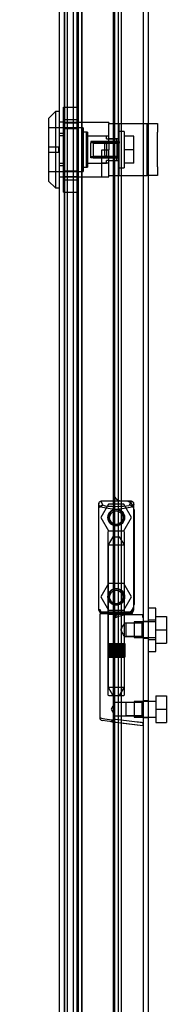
# Model space of a CAD drawing. Header units: inches. Extents: x 1 to 240, y -1 to 159.
# Tile 26 of 33: x 104.57 to 106.68, y 68.04 to 82.2. Entities that reach past the tile are written whole.
import ezdxf
from ezdxf.enums import TextEntityAlignment as Align
from ezdxf.lldxf.tags import DXFTag

# ---------------------------------------------------------------- set-up
doc = ezdxf.new("R2010")
doc.units = ezdxf.units.IN
doc.header["$MEASUREMENT"] = 0
for name, color, linetype in [('COM70220', 7, 'Continuous'), ('COM70708-3', 7, 'Continuous'), ('COM70711-3', 7, 'Continuous'), ('COM70712-11', 7, 'Continuous'), ('COM70714-3', 7, 'Continuous'), ('Default', 7, 'Continuous'), ('HNG86659-1', 7, 'Continuous'), ('HNG86659-2', 7, 'Continuous'), ('LOK10031', 7, 'Continuous'), ('LOK10031_CAM', 7, 'Continuous'), ('LOK10031_INSERT', 7, 'Continuous'), ('LOK10031_NUT', 7, 'Continuous'), ('LOK10031_SC', 7, 'Continuous'), ('SCS86661', 7, 'Continuous'), ('WAM30017', 7, 'Continuous')]:
    doc.layers.add(name, color=color, linetype=linetype)
doc.styles.add('SEACAD_Times_New_Roman', font='times.ttf')
tags = doc.linetypes.add('HIDDEN2', pattern=[0.1875, 0.125, -0.0625]).pattern_tags.tags
tags[6:7] = [DXFTag(74, 4), DXFTag(75, 0), DXFTag(340, '0'), DXFTag(46, 0.0), DXFTag(50, 0.0), DXFTag(44, 0.0), DXFTag(45, 0.0)]
tags[4:5] = [DXFTag(74, 4), DXFTag(75, 0), DXFTag(340, '0'), DXFTag(46, 0.0), DXFTag(50, 0.0), DXFTag(44, 0.0), DXFTag(45, 0.0)]
doc.dimstyles.new('HAMMOND_(STH_-_240x160)', dxfattribs={"dimtxt": 1, "dimasz": 1.25, "dimexe": 0.5, "dimexo": 0.5, "dimgap": 0.25, "dimtad": 0, "dimtih": 1, "dimtoh": 1, "dimzin": 0, "dimdsep": 46, "dimtxsty": 'SEACAD_Times_New_Roman', "dimblk1": '_SE_FILLED', "dimblk2": '_SE_FILLED', "dimsah": 1, "dimcen": 0.5, "dimadec": 0, "dimazin": 0, "dimtfac": 0.8, "dimtofl": 0, "dimtmove": 0, "dimatfit": 3, "dimfxl": 1, "dimtolj": 1, "dimtzin": 0, "dimarcsym": 0})

# ---------------------------------------------------------------- blocks, each defined once
blk = doc.blocks.new('SE2')
at = {"layer": 'COM70220', "color": 7, "linetype": 'HIDDEN2'}
for p, q in [((105.218, 57.771), (105.218, 102.89)), ((105.219, 57.771), (105.219, 102.89)), ((105.221, 57.771), (105.221, 102.89)), ((105.467, 57.771), (105.467, 102.89))]:
    blk.add_line(p, q, dxfattribs=at)
at = {"layer": 'COM70708-3', "color": 7, "linetype": 'HIDDEN2'}
for p, q in [((106.427, 73.546), (106.355, 73.546)), ((106.355, 73.306), (106.427, 73.306)), ((106.427, 72.404), (106.355, 72.404)), ((106.355, 72.164), (106.427, 72.164))]:
    blk.add_line(p, q, dxfattribs=at)
at = {"layer": 'COM70711-3', "color": 7, "linetype": 'Continuous'}
blk.add_line((106.355, 56.416), (106.355, 104.211), dxfattribs=at)
at = {"layer": 'COM70711-3', "color": 7, "linetype": 'HIDDEN2'}
for p, q in [((106.427, 56.416), (106.427, 104.211)), ((105.4, 57.285), (105.4, 103.346)), ((105.47, 57.285), (105.47, 103.346)), ((105.342, 103.133), (105.342, 57.499)), ((105.414, 103.133), (105.414, 57.499))]:
    blk.add_line(p, q, dxfattribs=at)
at = {"layer": 'COM70712-11', "color": 7, "linetype": 'Continuous'}
for p, q in [((105.917, 103.953), (105.917, 56.708)), ((105.145, 57.058), (105.145, 103.603))]:
    blk.add_line(p, q, dxfattribs=at)
at = {"layer": 'COM70712-11', "color": 7, "linetype": 'HIDDEN2'}
for p, q in [((105.217, 57.058), (105.217, 103.603)), ((105.217, 80.726), (105.215, 80.726)), ((105.217, 80.529), (105.145, 80.529)), ((105.217, 80.132), (105.145, 80.132)), ((105.217, 79.935), (105.215, 79.935)), ((106.092, 75.278), (106.042, 75.278)), ((106.217, 75.153), (106.217, 73.789)), ((106.042, 73.664), (106.092, 73.664))]:
    blk.add_line(p, q, dxfattribs=at)
for centre in [(105.961, 75.042), (105.961, 73.9)]:
    blk.add_circle(centre, 0.12, dxfattribs=at)
for centre, start, end in [((106.042, 75.403), 180, 270), ((106.092, 75.153), 0, 90), ((106.092, 73.789), 270, 0), ((106.042, 73.539), 90, 180)]:
    blk.add_arc(centre, 0.125, start, end, dxfattribs=at)
at = {"layer": 'COM70714-3', "color": 7, "linetype": 'HIDDEN2'}
for p, q in [((105.257, 101.299), (105.257, 59.361)), ((105.936, 101.299), (105.936, 59.361)), ((105.99, 101.299), (105.99, 59.361)), ((106.03, 101.299), (106.03, 59.361))]:
    blk.add_line(p, q, dxfattribs=at)
at = {"layer": 'HNG86659-1', "color": 7, "linetype": 'HIDDEN2'}
for p, q in [((105.706, 75.236), (105.706, 73.721)), ((105.706, 75.235), (105.725, 75.186)), ((106.177, 75.274), (105.743, 75.274)), ((105.767, 75.219), (105.745, 75.274)), ((105.768, 75.217), (105.745, 75.274)), ((105.768, 75.217), (105.767, 75.219)), ((106.154, 75.217), (106.177, 75.274)), ((106.154, 75.217), (106.155, 75.219)), ((106.155, 75.219), (106.177, 75.274)), ((106.216, 75.235), (106.197, 75.186)), ((106.216, 73.721), (106.216, 75.236)), ((105.841, 74.831), (105.841, 73.673)), ((106.069, 74.843), (105.853, 74.843)), ((106.081, 73.673), (106.081, 74.831)), ((105.725, 73.716), (105.725, 73.681)), ((105.725, 73.642), (105.725, 72.161)), ((106.177, 73.681), (105.745, 73.681)), ((106.178, 73.662), (105.745, 73.662)), ((105.745, 73.662), (106.178, 73.662)), ((105.841, 73.673), (105.829, 73.662)), ((105.829, 73.662), (105.841, 73.65)), ((106.081, 73.673), (105.841, 73.673)), ((105.841, 73.65), (106.081, 73.65)), ((105.841, 73.65), (105.841, 72.492)), ((106.093, 73.662), (106.081, 73.673)), ((106.081, 73.65), (106.093, 73.662)), ((106.081, 73.521), (106.081, 73.65)), ((106.343, 73.642), (106.082, 73.642)), ((106.197, 73.681), (106.197, 73.716)), ((106.101, 73.522), (106.08, 73.522)), ((106.334, 73.522), (106.101, 73.522)), ((106.334, 73.522), (106.101, 73.522)), ((106.101, 73.522), (106.101, 73.328)), ((106.355, 73.543), (106.334, 73.522)), ((106.334, 73.328), (106.334, 73.522)), ((106.08, 73.328), (106.101, 73.328)), ((106.081, 72.492), (106.081, 73.329)), ((106.101, 73.328), (106.334, 73.328)), ((106.334, 73.328), (106.101, 73.328)), ((106.334, 73.328), (106.355, 73.307)), ((105.853, 72.48), (106.069, 72.48)), ((105.941, 72.38), (105.886, 72.284)), ((105.941, 72.187), (105.941, 72.38)), ((106.101, 72.38), (105.941, 72.38)), ((106.334, 72.38), (106.101, 72.38)), ((106.334, 72.38), (106.101, 72.38)), ((106.101, 72.38), (106.101, 72.187)), ((106.355, 72.402), (106.334, 72.38)), ((106.334, 72.187), (106.334, 72.38)), ((105.886, 72.284), (105.941, 72.187)), ((105.901, 72.104), (105.759, 72.122)), ((105.884, 72.106), (105.901, 72.104)), ((105.884, 72.106), (106.344, 72.049)), ((105.901, 72.104), (106.342, 72.049)), ((105.941, 72.187), (106.101, 72.187)), ((106.101, 72.187), (106.334, 72.187)), ((106.334, 72.187), (106.101, 72.187)), ((106.334, 72.187), (106.355, 72.165))]:
    blk.add_line(p, q, dxfattribs=at)
for centre, radius in [((105.961, 75.039), 0.118), ((105.961, 75.039), 0.0968), ((105.961, 75.039), 0.0968), ((105.961, 73.898), 0.118), ((105.961, 73.898), 0.0968), ((105.961, 73.898), 0.0968)]:
    blk.add_circle(centre, radius, dxfattribs=at)
for centre, radius, start, end in [((105.745, 75.235), 0.0392, 106.467, 168.78), ((105.645, 74.54), 0.706, 84.0827, 84.9945), ((105.749, 75.236), 0.0432, 170.3107, 181.0665), ((105.75, 75.18), 0.0255, 130.6693, 167.2932), ((105.983, 76.008), 0.846, 252.8757, 268.5407), ((105.744, 75.225), 0.0491, 88.6161, 102.0318), ((106.159, 75.334), 0.429, 188.1861, 189.6334), ((105.941, 76.001), 0.839, 271.3912, 287.1924), ((106.178, 75.225), 0.0491, 77.9682, 91.3839), ((105.764, 75.334), 0.429, 350.3666, 351.8139), ((106.177, 75.235), 0.0392, 11.22, 73.533), ((106.172, 75.18), 0.0255, 12.7068, 49.3307), ((106.277, 74.539), 0.706, 95.0056, 95.9172), ((106.173, 75.236), 0.0432, 358.9335, 9.6893), ((105.853, 74.831), 0.0118, 90, 180), ((106.069, 74.831), 0.0118, 0, 90), ((105.745, 73.719), 0.039, 178.4395, 188.4336), ((105.644, 74.422), 0.711, 274.9928, 275.9147), ((105.745, 73.721), 0.0395, 190.0421, 269.2684), ((105.759, 73.715), 0.0339, 170.6161, 269.1461), ((105.745, 73.681), 0.0197, 180, 270), ((105.745, 73.642), 0.0197, 90, 180), ((105.745, 73.723), 0.0417, 269.1335, 269.9996), ((106.164, 73.715), 0.0339, 270.8567, 9.3811), ((106.177, 73.723), 0.0417, 270.0004, 270.8665), ((106.177, 73.721), 0.0395, 270.7315, 349.9579), ((106.178, 73.681), 0.0197, 270, 360), ((106.178, 73.642), 0.0197, 0, 90), ((106.278, 74.422), 0.711, 264.0854, 265.0071), ((106.177, 73.719), 0.039, 351.5664, 1.5605), ((106.343, 73.63), 0.0118, 88.3734, 89.9992), ((106.343, 73.63), 0.0118, 0, 88.3726), ((105.143, 74.262), 1.368, 331.1816, 331.5055), ((105.853, 72.492), 0.0118, 180, 270), ((106.069, 72.492), 0.0118, 270, 0), ((105.764, 72.161), 0.0394, 179.9447, 262.875), ((106.31, 72.065), 0.0401, 21.8367, 34.9857), ((105.692, 72.039), 0.656, 0.9731, 3.5902), ((106.343, 72.061), 0.0118, 262.875, 274.4046), ((106.343, 72.061), 0.0118, 274.3868, 294.9231), ((106.343, 72.061), 0.0118, 294.9228, 0)]:
    blk.add_arc(centre, radius, start, end, dxfattribs=at)
for centre, major_axis, ratio, start_param, end_param in [((105.745, 75.262), (0, -0.0118), 0.049276, 3.017238, 3.218468), ((105.961, 75.226), (-0.203, 0), 0.124034, 0.384899, 2.682307), ((106.177, 75.262), (0, -0.0118), 0.049276, 3.064718, 3.265947)]:
    blk.add_ellipse(centre, major_axis=major_axis, ratio=ratio, start_param=start_param, end_param=end_param, dxfattribs=at)
for points, knots in [([(105.733, 75.199), (105.736, 75.203), (105.738, 75.206), (105.744, 75.211), (105.747, 75.213), (105.753, 75.215), (105.754, 75.216), (105.758, 75.217), (105.76, 75.217), (105.763, 75.217), (105.764, 75.217), (105.766, 75.217), (105.767, 75.217), (105.768, 75.217)], [0, 0, 0, 0, 0.25, 0.25, 0.5, 0.5, 0.625, 0.625, 0.75, 0.75, 0.875, 0.875, 1, 1, 1, 1]), ([(106.189, 75.199), (106.187, 75.203), (106.184, 75.206), (106.178, 75.211), (106.175, 75.213), (106.17, 75.215), (106.168, 75.216), (106.164, 75.217), (106.162, 75.217), (106.159, 75.217), (106.158, 75.217), (106.156, 75.217), (106.155, 75.217), (106.154, 75.217)], [0, 0, 0, 0, 0.25, 0.25, 0.5, 0.5, 0.625, 0.625, 0.75, 0.75, 0.875, 0.875, 1, 1, 1, 1]), ([(105.95, 73.602), (105.955, 73.605), (105.961, 73.607), (105.972, 73.612), (105.977, 73.614), (105.994, 73.62), (106.005, 73.624), (106.028, 73.632), (106.039, 73.635), (106.061, 73.64), (106.071, 73.642), (106.082, 73.642)], [0, 0, 0, 0, 0.125, 0.125, 0.25, 0.25, 0.5, 0.5, 0.75, 0.75, 1, 1, 1, 1]), ([(106.346, 73.609), (106.346, 73.618), (106.346, 73.627), (106.346, 73.635), (106.345, 73.638), (106.345, 73.64), (106.345, 73.641), (106.344, 73.641), (106.344, 73.642), (106.344, 73.642), (106.344, 73.642), (106.344, 73.642), (106.344, 73.642), (106.343, 73.642)], [0, 0, 0, 0, 0.5, 0.5, 0.75, 0.75, 0.875, 0.875, 0.9375, 0.9375, 0.96875, 0.96875, 1, 1, 1, 1]), ([(106.081, 73.522), (106.081, 73.522), (106.071, 73.51), (106.054, 73.485), (106.047, 73.475), (106.036, 73.452), (106.032, 73.439), (106.032, 73.412), (106.036, 73.399), (106.047, 73.376), (106.053, 73.366), (106.065, 73.349), (106.071, 73.342), (106.079, 73.331), (106.081, 73.329), (106.081, 73.328), (106.081, 73.328), (106.081, 73.328)], [0.2503152, 0.2503152, 0.2503152, 0.2503152, 0.375, 0.375, 0.4375, 0.4375, 0.5, 0.5, 0.5625, 0.5625, 0.625, 0.625, 0.6875, 0.6875, 0.75, 0.75, 0.7505722, 0.7505722, 0.7505722, 0.7505722]), ([(106.346, 73.609), (106.349, 73.609), (106.351, 73.609), (106.354, 73.609), (106.355, 73.608), (106.355, 73.608)], [0, 0, 0, 0, 0.5, 0.5, 1, 1, 1, 1]), ([(105.898, 72.124), (105.849, 72.131), (105.804, 72.138), (105.742, 72.151), (105.725, 72.157), (105.725, 72.161)], [0, 0, 0, 0, 0.5, 0.5, 1, 1, 1, 1]), ([(105.898, 72.124), (105.898, 72.12), (105.898, 72.117), (105.897, 72.112), (105.897, 72.11), (105.897, 72.108), (105.897, 72.107), (105.896, 72.106), (105.895, 72.106), (105.893, 72.106), (105.891, 72.106), (105.888, 72.106), (105.886, 72.106), (105.884, 72.106)], [0, 0, 0, 0, 0.25, 0.25, 0.5, 0.5, 0.625, 0.625, 0.75, 0.75, 0.875, 0.875, 1, 1, 1, 1]), ([(105.95, 72.137), (105.949, 72.137), (105.948, 72.137), (105.947, 72.137), (105.947, 72.137), (105.945, 72.136), (105.944, 72.136), (105.941, 72.135), (105.939, 72.135), (105.932, 72.133), (105.928, 72.132), (105.915, 72.128), (105.907, 72.126), (105.898, 72.124)], [0, 0, 0, 0, 0.03125, 0.03125, 0.0625, 0.0625, 0.125, 0.125, 0.25, 0.25, 0.5, 0.5, 1, 1, 1, 1]), ([(106.342, 72.088), (106.316, 72.091), (106.29, 72.095), (106.264, 72.098), (106.159, 72.111), (106.054, 72.124), (105.95, 72.137)], [0, 0, 0, 0, 0.198595, 0.198595, 0.198595, 1, 1, 1, 1]), ([(106.347, 72.08), (106.349, 72.08), (106.351, 72.08), (106.354, 72.081), (106.355, 72.081), (106.355, 72.081)], [0, 0, 0, 0, 0.5, 0.5, 1, 1, 1, 1])]:
    blk.add_open_spline(points, degree=3, knots=knots, dxfattribs=at)
for points in [[(106.032, 73.425), (106.032, 73.43), (106.033, 73.435), (106.034, 73.439)], [(106.033, 73.414), (106.033, 73.418), (106.032, 73.422), (106.032, 73.425)]]:
    blk.add_open_spline(points, degree=3, dxfattribs=at)
at = {"layer": 'HNG86659-2', "color": 7, "linetype": 'HIDDEN2'}
for p, q in [((105.912, 74.764), (105.843, 74.646)), ((105.843, 74.646), (106.079, 74.646)), ((105.843, 74.646), (105.843, 73.228)), ((105.912, 74.764), (106.01, 74.764)), ((106.079, 74.646), (106.01, 74.764)), ((106.079, 73.228), (106.079, 74.646)), ((105.838, 73.228), (105.838, 73.032)), ((105.838, 73.228), (105.842, 73.228)), ((105.838, 73.228), (105.838, 73.032)), ((105.84, 73.228), (105.84, 73.032)), ((105.842, 73.228), (105.847, 73.228)), ((105.842, 73.228), (105.842, 73.032)), ((105.844, 73.228), (105.844, 73.032)), ((105.847, 73.228), (105.865, 73.228)), ((105.847, 73.228), (105.847, 73.032)), ((105.849, 73.228), (105.849, 73.032)), ((105.851, 73.228), (105.851, 73.032)), ((105.859, 73.228), (105.859, 73.032)), ((105.859, 73.228), (105.859, 73.032)), ((105.865, 73.228), (105.873, 73.228)), ((105.865, 73.228), (105.865, 73.032)), ((105.873, 73.228), (105.875, 73.228)), ((105.873, 73.228), (105.873, 73.032)), ((105.875, 73.228), (105.904, 73.228)), ((105.875, 73.228), (105.875, 73.032)), ((105.883, 73.228), (105.883, 73.032)), ((105.892, 73.228), (105.892, 73.032)), ((105.896, 73.228), (105.896, 73.032)), ((105.904, 73.228), (105.913, 73.228)), ((105.904, 73.228), (105.904, 73.032)), ((105.913, 73.228), (105.918, 73.228)), ((105.913, 73.228), (105.913, 73.032)), ((105.918, 73.228), (105.953, 73.228)), ((105.918, 73.228), (105.918, 73.032)), ((105.929, 73.228), (105.929, 73.032)), ((105.937, 73.228), (105.937, 73.032)), ((105.943, 73.228), (105.943, 73.032)), ((105.953, 73.228), (105.961, 73.228)), ((105.953, 73.228), (105.953, 73.032)), ((105.961, 73.228), (105.968, 73.228)), ((105.961, 73.228), (105.961, 73.032)), ((105.968, 73.228), (106.004, 73.228)), ((105.968, 73.228), (105.968, 73.032)), ((105.979, 73.228), (105.979, 73.032)), ((105.986, 73.228), (105.986, 73.032)), ((105.994, 73.228), (105.994, 73.032)), ((106.004, 73.228), (106.009, 73.228)), ((106.004, 73.228), (106.004, 73.032)), ((106.009, 73.228), (106.018, 73.228)), ((106.009, 73.228), (106.009, 73.032)), ((106.018, 73.228), (106.047, 73.228)), ((106.018, 73.228), (106.018, 73.032)), ((106.027, 73.228), (106.027, 73.032)), ((106.031, 73.228), (106.031, 73.032)), ((106.04, 73.228), (106.04, 73.032)), ((106.047, 73.228), (106.049, 73.228)), ((106.047, 73.228), (106.047, 73.032)), ((106.049, 73.228), (106.057, 73.228)), ((106.049, 73.228), (106.049, 73.032)), ((106.057, 73.228), (106.075, 73.228)), ((106.057, 73.228), (106.057, 73.032)), ((106.063, 73.228), (106.063, 73.032)), ((106.064, 73.228), (106.064, 73.032)), ((106.071, 73.228), (106.071, 73.032)), ((106.073, 73.228), (106.073, 73.032)), ((106.075, 73.228), (106.08, 73.228)), ((106.075, 73.228), (106.075, 73.032)), ((106.079, 73.228), (106.079, 73.032)), ((106.08, 73.228), (106.084, 73.228)), ((106.08, 73.228), (106.08, 73.032)), ((106.082, 73.228), (106.082, 73.032)), ((106.084, 73.228), (106.084, 73.032)), ((106.084, 73.032), (106.084, 73.228)), ((105.838, 73.032), (105.842, 73.032)), ((105.842, 73.032), (105.847, 73.032)), ((105.843, 73.032), (105.843, 72.599)), ((105.847, 73.032), (105.865, 73.032)), ((105.865, 73.032), (105.873, 73.032)), ((105.873, 73.032), (105.875, 73.032)), ((105.875, 73.032), (105.904, 73.032)), ((105.904, 73.032), (105.913, 73.032)), ((105.913, 73.032), (105.918, 73.032)), ((105.918, 73.032), (105.953, 73.032)), ((105.953, 73.032), (105.961, 73.032)), ((105.961, 73.032), (105.968, 73.032)), ((105.968, 73.032), (106.004, 73.032)), ((106.004, 73.032), (106.009, 73.032)), ((106.009, 73.032), (106.018, 73.032)), ((106.018, 73.032), (106.047, 73.032)), ((106.047, 73.032), (106.049, 73.032)), ((106.049, 73.032), (106.057, 73.032)), ((106.057, 73.032), (106.075, 73.032)), ((106.075, 73.032), (106.08, 73.032)), ((106.079, 72.599), (106.079, 73.032)), ((106.08, 73.032), (106.084, 73.032)), ((105.843, 72.599), (106.079, 72.599)), ((105.843, 72.599), (105.912, 72.48)), ((106.01, 72.48), (106.079, 72.599))]:
    blk.add_line(p, q, dxfattribs=at)
at = {"layer": 'LOK10031', "color": 7, "linetype": 'Continuous'}
for p, q in [((105.085, 80.88), (104.985, 80.78)), ((105.085, 80.88), (105.085, 79.78)), ((105.145, 80.88), (105.085, 80.88)), ((104.985, 80.78), (104.985, 79.88)), ((104.985, 79.88), (105.085, 79.78)), ((105.085, 79.78), (105.145, 79.78))]:
    blk.add_line(p, q, dxfattribs=at)
at = {"layer": 'LOK10031', "color": 7, "linetype": 'HIDDEN2'}
for p, q in [((105.215, 80.726), (105.145, 80.726)), ((105.215, 80.726), (105.215, 80.561)), ((105.855, 80.723), (105.215, 80.723)), ((105.855, 80.723), (105.855, 80.707)), ((105.485, 80.645), (104.985, 80.645)), ((105.485, 80.645), (105.485, 80.015)), ((105.545, 80.58), (105.485, 80.58)), ((105.545, 80.58), (105.545, 80.08)), ((105.215, 80.561), (105.145, 80.561)), ((105.215, 80.561), (105.215, 80.099)), ((105.855, 80.524), (105.545, 80.524)), ((105.855, 80.449), (105.855, 80.33)), ((105.755, 79.938), (105.755, 80.33)), ((105.755, 80.33), (105.855, 80.33)), ((104.985, 80.015), (105.485, 80.015)), ((105.215, 80.099), (105.145, 80.099)), ((105.215, 80.099), (105.215, 79.935)), ((105.485, 80.08), (105.545, 80.08)), ((105.545, 80.137), (105.755, 80.137)), ((105.855, 80.137), (105.755, 80.137)), ((105.215, 79.935), (105.145, 79.935)), ((105.215, 79.938), (105.755, 79.938)), ((105.755, 79.938), (105.855, 79.938)), ((105.855, 79.938), (105.855, 79.957))]:
    blk.add_line(p, q, dxfattribs=at)
at = {"layer": 'LOK10031_CAM', "color": 7, "linetype": 'HIDDEN2'}
for p, q in [((105.855, 80.707), (106.042, 80.707)), ((105.855, 80.451), (105.855, 80.707)), ((106.005, 79.957), (106.005, 80.707)), ((106.042, 80.707), (106.311, 80.707)), ((106.311, 80.707), (106.405, 80.707)), ((106.405, 80.707), (106.555, 80.707)), ((106.405, 80.582), (106.405, 80.707)), ((106.405, 80.082), (106.405, 80.582)), ((106.555, 80.707), (106.555, 80.582)), ((106.555, 80.082), (106.555, 80.582)), ((105.825, 80.442), (105.855, 80.442)), ((105.855, 80.489), (106.005, 80.489)), ((105.795, 80.252), (105.795, 80.412)), ((105.855, 79.957), (105.855, 80.33)), ((105.825, 80.222), (105.855, 80.222)), ((105.855, 80.174), (106.005, 80.174)), ((106.405, 79.957), (106.405, 80.082)), ((106.555, 80.082), (106.555, 79.957)), ((105.855, 79.957), (106.042, 79.957)), ((106.042, 79.957), (106.311, 79.957)), ((106.311, 79.957), (106.405, 79.957)), ((106.555, 79.957), (106.405, 79.957))]:
    blk.add_line(p, q, dxfattribs=at)
for centre, start, end in [((105.825, 80.412), 90, 180), ((105.825, 80.252), 180, 270)]:
    blk.add_arc(centre, 0.03, start, end, dxfattribs=at)
at = {"layer": 'LOK10031_INSERT', "color": 7, "linetype": 'HIDDEN2'}
for p, q in [((105.47, 80.643), (104.985, 80.643)), ((105.47, 80.643), (105.47, 80.018)), ((105.53, 80.58), (105.47, 80.58)), ((105.53, 80.58), (105.53, 80.08)), ((105.82, 80.524), (105.53, 80.524)), ((105.97, 80.449), (105.595, 80.449)), ((105.595, 80.449), (105.595, 80.429)), ((105.595, 80.232), (105.595, 80.429)), ((105.97, 80.429), (105.595, 80.429)), ((105.82, 80.486), (105.82, 80.524)), ((105.82, 80.486), (105.97, 80.486)), ((105.82, 80.445), (105.82, 80.216)), ((105.97, 80.445), (105.82, 80.445)), ((105.97, 80.445), (105.97, 80.486)), ((105.97, 80.445), (105.97, 80.216)), ((104.985, 80.37), (105.135, 80.37)), ((105.135, 80.29), (104.985, 80.29)), ((105.135, 80.29), (105.135, 80.37)), ((105.595, 80.232), (105.97, 80.232)), ((105.595, 80.212), (105.595, 80.232)), ((105.97, 80.212), (105.595, 80.212)), ((105.82, 80.216), (105.97, 80.216)), ((105.82, 80.137), (105.82, 80.174)), ((105.855, 80.174), (105.82, 80.174)), ((105.97, 80.174), (105.97, 80.216)), ((104.985, 80.018), (105.47, 80.018)), ((105.47, 80.08), (105.53, 80.08)), ((105.53, 80.137), (105.82, 80.137))]:
    blk.add_line(p, q, dxfattribs=at)
at = {"layer": 'LOK10031_NUT', "color": 7, "linetype": 'HIDDEN2'}
for p, q in [((105.202, 80.636), (105.202, 80.942)), ((105.202, 80.942), (105.417, 80.942)), ((105.417, 80.636), (105.417, 80.942)), ((105.202, 80.763), (105.417, 80.763)), ((105.417, 80.714), (105.202, 80.714)), ((105.202, 80.024), (105.202, 80.636)), ((105.202, 80.636), (105.417, 80.636)), ((105.417, 80.024), (105.417, 80.636)), ((105.202, 79.718), (105.202, 80.024)), ((105.202, 80.024), (105.417, 80.024)), ((105.417, 79.718), (105.417, 80.024)), ((105.202, 79.947), (105.417, 79.947)), ((105.202, 79.897), (105.417, 79.897)), ((105.202, 79.718), (105.417, 79.718))]:
    blk.add_line(p, q, dxfattribs=at)
at = {"layer": 'LOK10031_SC', "color": 7, "linetype": 'HIDDEN2'}
for p, q in [((106.075, 80.593), (106.005, 80.593)), ((106.075, 80.593), (106.075, 80.068)), ((105.63, 80.449), (105.63, 80.212)), ((106.005, 80.449), (105.63, 80.449)), ((106.005, 80.449), (106.005, 80.424)), ((106.212, 80.523), (106.075, 80.523)), ((106.212, 80.33), (106.212, 80.523)), ((105.63, 80.424), (106.005, 80.424)), ((106.212, 80.33), (106.075, 80.33)), ((106.212, 80.138), (106.212, 80.33)), ((105.63, 80.237), (106.005, 80.237)), ((105.63, 80.212), (106.005, 80.212)), ((106.005, 80.212), (106.005, 80.237)), ((106.005, 80.068), (106.075, 80.068)), ((106.212, 80.138), (106.075, 80.138))]:
    blk.add_line(p, q, dxfattribs=at)
at = {"layer": 'SCS86661', "color": 7, "linetype": 'HIDDEN2'}
for p, q in [((105.851, 75.233), (105.74, 75.042)), ((106.072, 75.233), (105.851, 75.233)), ((106.182, 75.042), (106.072, 75.233)), ((105.74, 75.042), (105.851, 74.85)), ((106.072, 74.85), (106.182, 75.042)), ((105.851, 74.85), (106.072, 74.85)), ((105.851, 74.091), (105.74, 73.9)), ((106.072, 74.091), (105.851, 74.091)), ((106.182, 73.9), (106.072, 74.091)), ((105.74, 73.9), (105.851, 73.708)), ((106.072, 73.708), (106.182, 73.9)), ((105.851, 73.708), (106.072, 73.708)), ((106.217, 73.539), (106.217, 73.313)), ((106.532, 73.539), (106.217, 73.539)), ((106.532, 73.617), (106.682, 73.617)), ((106.682, 73.617), (106.682, 73.426)), ((106.532, 73.426), (106.682, 73.426)), ((106.682, 73.426), (106.682, 73.234)), ((106.217, 73.313), (106.532, 73.313)), ((106.532, 73.234), (106.682, 73.234)), ((106.217, 72.397), (106.217, 72.171)), ((106.532, 72.397), (106.217, 72.397)), ((106.532, 72.475), (106.532, 72.284)), ((106.532, 72.475), (106.682, 72.475)), ((106.682, 72.475), (106.682, 72.284)), ((106.532, 72.284), (106.532, 72.092)), ((106.532, 72.284), (106.682, 72.284)), ((106.682, 72.284), (106.682, 72.092)), ((106.217, 72.171), (106.532, 72.171)), ((106.532, 72.092), (106.682, 72.092))]:
    blk.add_line(p, q, dxfattribs=at)
for centre in [(105.961, 75.042), (105.961, 73.9)]:
    blk.add_circle(centre, 0.113, dxfattribs=at)
at = {"layer": 'WAM30017', "color": 7, "linetype": 'HIDDEN2'}
for p, q in [((106.532, 73.738), (106.427, 73.738)), ((106.532, 73.113), (106.532, 73.738)), ((106.532, 73.563), (106.427, 73.563)), ((106.427, 73.288), (106.532, 73.288)), ((106.427, 73.113), (106.532, 73.113))]:
    blk.add_line(p, q, dxfattribs=at)
blk = doc.blocks.new('DMBLK290')
at = {"layer": 'Default', "linetype": 'Continuous', "transparency": 16777216}
for points in [[(99.886, 101.844), (100.303, 101.844), (100.095, 103.094)], [(99.886, 58.776), (100.095, 57.526), (100.303, 58.776)]]:
    blk.add_hatch(color=7, dxfattribs=at).paths.add_polyline_path(points)
at = {"layer": 'Default', "color": 7, "linetype": 'Continuous', "transparency": 16777216}
for p, q in [((104.865, 103.094), (99.595, 103.094)), ((100.095, 103.094), (100.095, 78.69)), ((100.095, 73.99), (100.095, 57.526)), ((104.849, 57.526), (99.595, 57.526))]:
    blk.add_line(p, q, dxfattribs=at)
at = {"layer": 'Default', "color": 7, "linetype": 'Continuous', "transparency": 16777216, "style": 'SEACAD_Times_New_Roman'}
for s, p in [('45.57', (98.388, 78.34)), ('DOOR ', (97.808, 76.84)), ('OPENING', (96.848, 75.34))]:
    blk.add_text(s, height=1, dxfattribs=at).set_placement(p, align=Align.TOP_LEFT)
blk = doc.blocks.new('_SE_FILLED')
at = {"color": 0}
blk.add_line((0, 0), (-1, 0), dxfattribs=at)
blk.add_solid([(0, 0), (-1, -0.1665), (-1, 0.1665), (0, 0)], dxfattribs=at)

msp = doc.modelspace()

# ---------------------------------------------------------------- block references
at = {"layer": 'Default'}
msp.add_blockref('SE2', (0, 0), dxfattribs=at)

# ---------------------------------------------------------------- dimensions: what is measured, and where the dimension line sits
at = {"layer": 'Default', "color": 7, "linetype": 'Continuous'}
dim = msp.add_linear_dim(base=(100.095, 103.094), p1=(105.365, 103.094), p2=(105.349, 57.526), angle=269.9801, text='\\A1;<>\\PDOOR \\XOPENING', dimstyle='HAMMOND_(STH_-_240x160)', dxfattribs=at)
dim.commit()
dim.dimension.update_dxf_attribs({"geometry": 'DMBLK290', "text_midpoint": (100.095, 77.84), "dimtype": 161})

doc.saveas('drawing.dxf')
